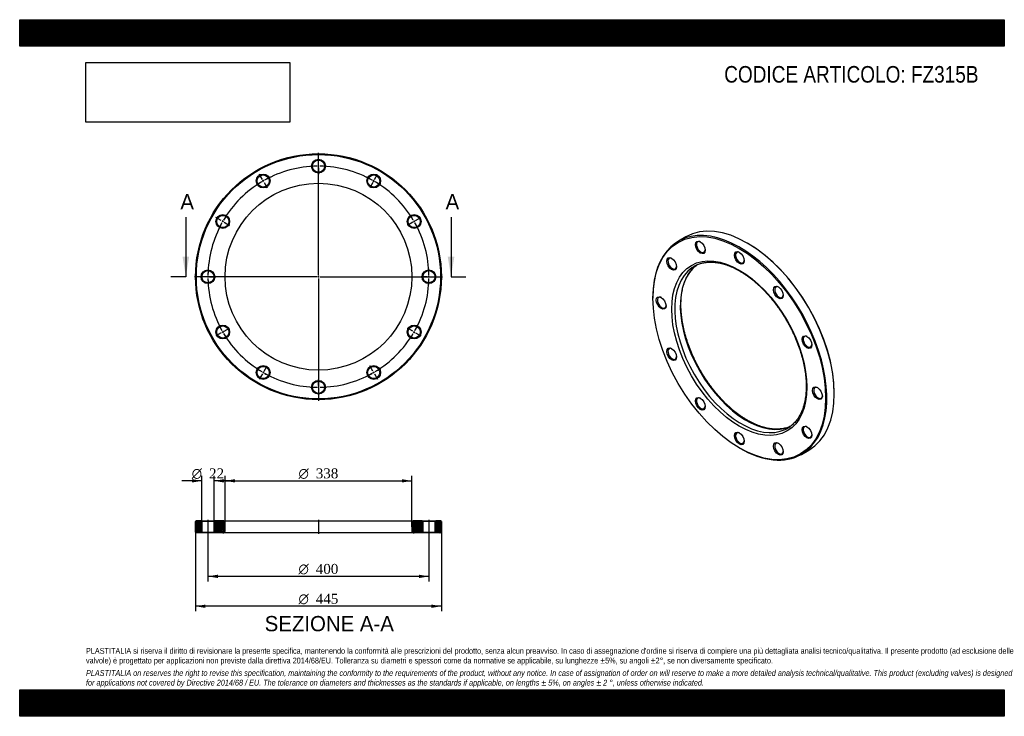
# Model space of a CAD drawing. Header units: millimetres. Extents: x 0 to 1782, y 0 to 1260.
import ezdxf
from ezdxf.enums import TextEntityAlignment as Align
from ezdxf.lldxf.tags import DXFTag

# ---------------------------------------------------------------- set-up
doc = ezdxf.new("R2010")
doc.units = ezdxf.units.MM
doc.header["$LTSCALE"] = 6
for name, color, linetype in [('Default', 7, 'Continuous'), ('DV2_Default', 7, 'Continuous'), ('DV3_Default', 7, 'Continuous'), ('FZ315B', 7, 'Continuous')]:
    doc.layers.add(name, color=color, linetype=linetype)
doc.styles.add('SEACAD_Solid_Edge_ANSI', font='seans.ttf')
doc.styles.add('SEACAD_Solid_Edge_ANSI1_Symbols', font='semeca1.ttf')
doc.styles.add('SEACAD_Times_New_Roman', font='times.ttf')
tags = doc.linetypes.add('CENTER2', pattern=[28.575, 19.05, -3.175, 3.175, -3.175]).pattern_tags.tags
tags[10:11] = [DXFTag(74, 4), DXFTag(75, 0), DXFTag(340, '0'), DXFTag(46, 0.0), DXFTag(50, 0.0), DXFTag(44, 0.0), DXFTag(45, 0.0)]
tags[8:9] = [DXFTag(74, 4), DXFTag(75, 0), DXFTag(340, '0'), DXFTag(46, 0.0), DXFTag(50, 0.0), DXFTag(44, 0.0), DXFTag(45, 0.0)]
tags[6:7] = [DXFTag(74, 4), DXFTag(75, 0), DXFTag(340, '0'), DXFTag(46, 0.0), DXFTag(50, 0.0), DXFTag(44, 0.0), DXFTag(45, 0.0)]
tags[4:5] = [DXFTag(74, 4), DXFTag(75, 0), DXFTag(340, '0'), DXFTag(46, 0.0), DXFTag(50, 0.0), DXFTag(44, 0.0), DXFTag(45, 0.0)]
picture_1 = doc.add_image_def('image1.jpg', size_in_pixel=(4302, 1260))

# ---------------------------------------------------------------- blocks, each defined once
blk = doc.blocks.new('SE')
at = {"layer": 'FZ315B', "color": 7, "linetype": 'Continuous'}
for p, q in [((1205.6, 867), (1192.2, 859.2)), ((1317.9, 855.3), (1316.9, 856)), ((1146.1, 757.4), (1146.1, 756.1)), ((1474.2, 583.5), (1474.2, 584.7)), ((1302.4, 485.5), (1303.4, 484.9)), ((1414.7, 473.8), (1428.1, 481.6))]:
    blk.add_line(p, q, dxfattribs=at)
for centre, major_axis in [((1302.4, 665.9), (-110.5, 191.4)), ((1231.7, 848.2), (6.3, -10.8)), ((1302.4, 665.9), (86.5, -149.8)), ((1302.4, 829.2), (6.3, -10.8)), ((1179.9, 818.3), (6.3, -10.8)), ((1373.1, 766.5), (6.3, -10.8)), ((1160.9, 747.6), (6.3, -10.8)), ((1424.8, 676.9), (6.3, -10.8)), ((1179.9, 655), (6.3, -10.8)), ((1443.8, 584.3), (6.3, -10.8)), ((1231.7, 565.3), (6.3, -10.8)), ((1424.8, 513.6), (6.3, -10.8)), ((1302.4, 502.6), (6.3, -10.8)), ((1373.1, 483.7), (6.3, -10.8))]:
    blk.add_ellipse(centre, major_axis=major_axis, ratio=0.57735, dxfattribs=at)
for centre, major_axis, start_param, end_param in [((1316.9, 674.3), (-111.3, 192.7), 3.141593, 6.283185), ((1303.4, 666.5), (111.3, -192.7), 0, 3.926991), ((1232.7, 848.8), (-5.5, 9.53), 0, 3.860941), ((1232.7, 848.8), (-5.5, 9.53), 5.563836, 6.283185), ((1303.4, 829.8), (-5.5, 9.53), 0, 3.860941), ((1303.4, 829.8), (-5.5, 9.53), 5.563836, 6.283185), ((1317.9, 674.9), (110.5, -191.4), 0.785398, 2.356194), ((1181, 818.9), (-5.5, 9.53), 0, 3.860941), ((1181, 818.9), (-5.5, 9.53), 5.563836, 6.283185), ((1305.2, 667.5), (-84.5, 146.4), 0.051335, 3.091362), ((1315.1, 673.3), (84.5, -146.4), 3.201966, 6.229049), ((1305.2, 667.5), (-84.5, 146.4), 0, 0.051335), ((1305.2, 667.5), (-84.5, 146.4), 6.233346, 6.283185), ((1374.1, 767.1), (-5.5, 9.53), 0, 3.860941), ((1374.1, 767.1), (-5.5, 9.53), 5.563836, 6.283185), ((1162, 748.2), (-5.5, 9.53), 0, 3.860941), ((1162, 748.2), (-5.5, 9.53), 5.563836, 6.283185), ((1425.9, 677.5), (-5.5, 9.53), 0, 3.860941), ((1425.9, 677.5), (-5.5, 9.53), 5.563836, 6.283185), ((1181, 655.6), (-5.5, 9.53), 0, 3.860941), ((1181, 655.6), (-5.5, 9.53), 5.563836, 6.283185), ((1444.9, 584.9), (-5.5, 9.53), 0, 3.860941), ((1444.9, 584.9), (-5.5, 9.53), 5.563836, 6.283185), ((1232.7, 565.9), (-5.5, 9.53), 0, 3.860941), ((1232.7, 565.9), (-5.5, 9.53), 5.563836, 6.283185), ((1305.2, 667.5), (-84.5, 146.4), 3.091362, 3.193689), ((1425.9, 514.2), (-5.5, 9.53), 0, 3.860941), ((1425.9, 514.2), (-5.5, 9.53), 5.563836, 6.283185), ((1303.4, 503.2), (-5.5, 9.53), 0, 3.860941), ((1303.4, 503.2), (-5.5, 9.53), 5.563836, 6.283185), ((1303.4, 666.5), (111.3, -192.7), 5.497787, 6.283185), ((1374.1, 484.3), (-5.5, 9.53), 0, 3.860941), ((1374.1, 484.3), (-5.5, 9.53), 5.563836, 6.283185)]:
    blk.add_ellipse(centre, major_axis=major_axis, ratio=0.57735, start_param=start_param, end_param=end_param, dxfattribs=at)
for points, knots in [([(1224.8, 816), (1225.6, 816.4), (1227.3, 817.2), (1230.5, 818.4), (1234.3, 819.5), (1238.1, 820.4), (1242.1, 821), (1246.2, 821.4), (1250.3, 821.5), (1254.6, 821.4), (1258.9, 821), (1263.4, 820.4), (1267.8, 819.6), (1272.4, 818.5), (1277, 817.1), (1281.6, 815.6), (1286.3, 813.7), (1291, 811.7), (1295.8, 809.4), (1300.5, 806.9), (1305.3, 804.1), (1310.1, 801.2), (1314.8, 798), (1319.6, 794.6), (1324.3, 791), (1329, 787.2), (1333.7, 783.2), (1338.3, 779), (1342.9, 774.7), (1347.4, 770.1), (1351.8, 765.4), (1356.2, 760.5), (1360.5, 755.5), (1364.7, 750.3), (1368.7, 745), (1372.7, 739.6), (1376.6, 734), (1380.4, 728.4), (1384, 722.6), (1387.5, 716.8), (1390.9, 710.8), (1394.1, 704.8), (1397.2, 698.8), (1400.2, 692.6), (1402.9, 686.5), (1405.6, 680.3), (1408, 674.1), (1410.3, 667.9), (1412.4, 661.6), (1414.3, 655.4), (1416.1, 649.2), (1417.7, 643.1), (1419.1, 637), (1420.3, 630.9), (1421.3, 624.9), (1422.1, 619), (1422.8, 613.1), (1423.2, 607.4), (1423.5, 601.7), (1423.6, 596.1), (1423.4, 590.7), (1423.1, 585.4), (1422.6, 580.2), (1421.9, 575.2), (1421.1, 570.4), (1420, 565.6), (1418.8, 561.1), (1417.3, 556.7), (1415.8, 552.5), (1414, 548.5), (1412, 544.7), (1409.9, 541.1), (1407.7, 537.7), (1405.2, 534.5), (1402.6, 531.5), (1399.9, 528.7), (1397, 526.2), (1394.9, 524.5), (1393.8, 523.8), (1393.8, 523.8)], [0, 0, 0, 0, 0.008008, 0.021522, 0.035014, 0.048474, 0.061896, 0.07528, 0.088624, 0.101931, 0.115205, 0.12845, 0.141672, 0.154876, 0.168064, 0.181241, 0.194411, 0.207575, 0.220737, 0.233897, 0.247058, 0.260219, 0.273382, 0.286548, 0.299717, 0.312888, 0.326063, 0.33924, 0.352421, 0.365605, 0.378792, 0.391981, 0.405173, 0.418367, 0.431562, 0.44476, 0.457958, 0.471158, 0.484359, 0.49756, 0.510761, 0.523962, 0.537163, 0.550362, 0.563561, 0.576759, 0.589955, 0.603149, 0.616341, 0.62953, 0.642717, 0.6559, 0.669081, 0.682258, 0.695432, 0.708602, 0.721769, 0.734932, 0.748091, 0.761248, 0.774401, 0.787553, 0.800705, 0.813856, 0.827009, 0.840165, 0.853328, 0.8665, 0.879685, 0.892887, 0.90611, 0.91936, 0.932641, 0.945958, 0.959314, 0.97271, 0.986146, 0.999618, 1, 1, 1, 1]), ([(1317.1, 535.5), (1316.2, 536), (1313.9, 537.3), (1309.8, 539.9), (1305.1, 543.1), (1300.3, 546.5), (1295.6, 550.1), (1290.9, 553.9), (1286.2, 558), (1281.6, 562.2), (1277, 566.5), (1272.5, 571.1), (1268.1, 575.8), (1263.7, 580.7), (1259.5, 585.8), (1255.3, 590.9), (1251.2, 596.3), (1247.2, 601.7), (1243.3, 607.3), (1239.6, 612.9), (1236, 618.7), (1232.5, 624.6), (1229.1, 630.5), (1225.9, 636.5), (1222.8, 642.6), (1219.9, 648.7), (1217.1, 654.9), (1214.5, 661.1), (1212.1, 667.3), (1209.8, 673.5), (1207.7, 679.7), (1205.8, 685.9), (1204, 692.1), (1202.5, 698.3), (1201.1, 704.4), (1199.9, 710.4), (1198.9, 716.4), (1198.1, 722.4), (1197.5, 728.2), (1197, 734), (1196.8, 739.6), (1196.7, 745.1), (1196.9, 750.6), (1197.2, 755.9), (1197.7, 761), (1198.4, 766), (1199.3, 770.9), (1200.4, 775.6), (1201.6, 780.1), (1203.1, 784.5), (1204.7, 788.6), (1206.5, 792.6), (1208.4, 796.4), (1210.5, 800), (1212.8, 803.4), (1215.3, 806.6), (1217.9, 809.6), (1220.7, 812.3), (1223.4, 814.7), (1225, 815.9), (1225.8, 816.5)], [0, 0, 0, 0, 0.0091134, 0.0264679, 0.0438263, 0.061188, 0.0785533, 0.0959227, 0.1132963, 0.130674, 0.1480558, 0.1654415, 0.1828309, 0.2002237, 0.2176197, 0.2350184, 0.2524196, 0.2698228, 0.2872278, 0.3046342, 0.3220416, 0.3394495, 0.3568577, 0.3742658, 0.3916732, 0.4090795, 0.4264845, 0.4438877, 0.4612887, 0.4786872, 0.4960828, 0.5134752, 0.530864, 0.5482489, 0.5656296, 0.5830058, 0.6003774, 0.6177442, 0.6351062, 0.6524635, 0.6698164, 0.6871652, 0.7045108, 0.721854, 0.7391962, 0.7565387, 0.7738836, 0.7912336, 0.808592, 0.825963, 0.8433514, 0.8607627, 0.8782031, 0.8956788, 0.9131964, 0.9307613, 0.948378, 0.9660482, 0.9837706, 0.9966171, 0.9966171, 0.9966171, 0.9966171]), ([(1394.5, 524.3), (1394.2, 524.2), (1392.9, 523.6), (1390.1, 522.5), (1386.4, 521.4), (1382.5, 520.5), (1378.5, 519.9), (1374.5, 519.5), (1370.3, 519.3), (1366.1, 519.4), (1361.7, 519.7), (1357.3, 520.3), (1352.9, 521.2), (1348.3, 522.2), (1343.7, 523.5), (1339.1, 525.1), (1334.4, 526.9), (1329.7, 528.9), (1325, 531.2), (1320.7, 533.4), (1318.2, 534.8), (1317.1, 535.5)], [0.0137498, 0.0137498, 0.0137498, 0.0137498, 0.0268014, 0.0828979, 0.1389041, 0.1947822, 0.2505077, 0.3060693, 0.3614675, 0.4167117, 0.4718173, 0.5268032, 0.5816892, 0.6364947, 0.6912374, 0.7459333, 0.800596, 0.8552368, 0.9098651, 0.9644881, 1, 1, 1, 1])]:
    blk.add_open_spline(points, degree=3, knots=knots, dxfattribs=at)
blk = doc.blocks.new('SE1')
at = {"layer": 'Default', "color": 7, "linetype": 'CENTER2'}
for start, end in [(90.8594, 119.1406), (60.8594, 89.1406), (120.8594, 149.1406), (30.8594, 59.1406), (150.8594, 179.1406), (0.8594, 29.1406), (180.8594, 209.1406), (330.8594, 359.1406), (210.8594, 239.1406), (300.8594, 329.1406), (240.8594, 269.1406), (270.8594, 299.1406)]:
    blk.add_arc((540.7, 795.1), 200, start, end, dxfattribs=at)
at = {"layer": 'DV2_Default', "color": 7, "linetype": 'CENTER2'}
for p, q in [((540.7, 798.1), (540.7, 1019.4)), ((540.7, 998.1), (540.7, 1009.4)), ((439.2, 970.9), (433.6, 980.7)), ((540.7, 993.6), (540.7, 996.6)), ((540.7, 992.1), (540.7, 980.9)), ((642.2, 970.9), (647.8, 980.7)), ((441.5, 967), (440, 969.6)), ((442.2, 965.7), (447.8, 956)), ((639.2, 965.7), (633.6, 956)), ((640, 967), (641.5, 969.6)), ((364.9, 896.6), (355.2, 902.2)), ((368.8, 894.4), (366.2, 895.9)), ((370.1, 893.6), (379.8, 888)), ((711.3, 893.6), (701.6, 888)), ((712.6, 894.4), (715.2, 895.9)), ((716.5, 896.6), (726.2, 902.2)), ((537.7, 795.1), (316.5, 795.1)), ((337.7, 795.1), (326.5, 795.1)), ((342.2, 795.1), (339.2, 795.1)), ((343.7, 795.1), (355, 795.1)), ((542.2, 795.1), (539.2, 795.1)), ((540.7, 796.6), (540.7, 793.6)), ((540.7, 792.1), (540.7, 570.9)), ((543.7, 795.1), (765, 795.1)), ((737.7, 795.1), (726.5, 795.1)), ((737.7, 795.1), (728, 795.1)), ((739.2, 795.1), (742.2, 795.1)), ((739.2, 795.1), (742.2, 795.1)), ((743.7, 795.1), (753.5, 795.1)), ((743.7, 795.1), (755, 795.1)), ((368.8, 695.9), (366.2, 694.4)), ((370.1, 696.6), (379.8, 702.2)), ((711.3, 696.6), (701.6, 702.2)), ((712.6, 695.9), (715.2, 694.4)), ((364.9, 693.6), (355.2, 688)), ((716.5, 693.6), (726.2, 688)), ((442.2, 624.5), (447.8, 634.2)), ((639.2, 624.5), (633.6, 634.2)), ((439.2, 619.3), (433.6, 609.6)), ((441.5, 623.2), (440, 620.6)), ((540.7, 598.1), (540.7, 609.4)), ((640, 623.2), (641.5, 620.6)), ((642.2, 619.3), (647.8, 609.6)), ((540.7, 596.6), (540.7, 593.6)), ((540.7, 592.1), (540.7, 580.9))]:
    blk.add_line(p, q, dxfattribs=at)
for start, end in [(90.8594, 94.0823), (89.5703, 90.4297), (85.9177, 89.1406), (120.8594, 124.0823), (119.5703, 120.4297), (115.9177, 119.1406), (60.8594, 64.0823), (59.5703, 60.4297), (55.9177, 59.1406), (150.8594, 154.0823), (149.5703, 150.4297), (145.9177, 149.1406), (30.8594, 34.0823), (29.5703, 30.4297), (25.9177, 29.1406), (175.9177, 179.1406), (0.8594, 4.0823), (0.8594, 3.6526), (179.5703, 180.4297), (180.8594, 184.0823), (355.9177, 359.1406), (356.3474, 359.1406), (359.5703, 0.4297), (359.5703, 0.4297), (205.9177, 209.1406), (209.5703, 210.4297), (329.5703, 330.4297), (330.8594, 334.0823), (210.8594, 214.0823), (325.9177, 329.1406), (235.9177, 239.1406), (300.8594, 304.0823), (239.5703, 240.4297), (240.8594, 244.0823), (295.9177, 299.1406), (299.5703, 300.4297), (265.9177, 269.1406), (269.5703, 270.4297), (270.8594, 274.0823)]:
    blk.add_arc((540.7, 795.1), 200, start, end, dxfattribs=at)
at = {"layer": 'FZ315B', "color": 7, "linetype": 'Continuous'}
for centre, radius in [((540.7, 795.1), 222.5), ((540.7, 795.1), 221), ((540.7, 995.1), 12.5), ((540.7, 995.1), 11), ((440.7, 968.3), 12.5), ((640.7, 968.3), 12.5), ((540.7, 795.1), 169), ((440.7, 968.3), 11), ((640.7, 968.3), 11), ((367.5, 895.1), 12.5), ((367.5, 895.1), 11), ((713.9, 895.1), 12.5), ((713.9, 895.1), 11), ((340.7, 795.1), 12.5), ((340.7, 795.1), 11), ((740.7, 795.1), 12.5), ((740.7, 795.1), 11), ((367.5, 695.1), 12.5), ((367.5, 695.1), 11), ((713.9, 695.1), 12.5), ((713.9, 695.1), 11), ((440.7, 621.9), 12.5), ((440.7, 621.9), 11), ((640.7, 621.9), 12.5), ((640.7, 621.9), 11), ((540.7, 595.1), 12.5), ((540.7, 595.1), 11)]:
    blk.add_circle(centre, radius, dxfattribs=at)
blk = doc.blocks.new('SE3')
at = {"color": 7, "linetype": 'Continuous', "style": 'SEACAD_Solid_Edge_ANSI'}
blk.add_text('A', height=27.6, dxfattribs=at).set_placement((290.8, 944.5), align=Align.TOP_LEFT)
blk = doc.blocks.new('SE4')
at = {"color": 7, "linetype": 'Continuous', "style": 'SEACAD_Solid_Edge_ANSI'}
blk.add_text('A', height=27.6, dxfattribs=at).set_placement((770.8, 944.5), align=Align.TOP_LEFT)
blk = doc.blocks.new('SEANNOT_GROUP')
at = {"linetype": 'Continuous'}
blk.add_hatch(color=7, dxfattribs=at).paths.add_polyline_path([(294.7, 831.1), (300.7, 795.1), (306.7, 831.1)])
at = {"color": 7, "linetype": 'Continuous'}
blk.add_lwpolyline([(300.7, 903.1), (300.7, 795.1)], dxfattribs=at)
blk = doc.blocks.new('SEANNOT_GROUP1')
at = {"linetype": 'Continuous'}
blk.add_hatch(color=7, dxfattribs=at).paths.add_polyline_path([(774.7, 831.1), (780.7, 795.1), (786.7, 831.1)])
at = {"color": 7, "linetype": 'Continuous'}
blk.add_lwpolyline([(780.7, 903.1), (780.7, 795.1)], dxfattribs=at)
blk = doc.blocks.new('SE2')
at = {"layer": 'Default', "color": 7, "linetype": 'CENTER2'}
for p, q in [((300.7, 795.1), (273.7, 795.1)), ((780.7, 795.1), (807.7, 795.1))]:
    blk.add_line(p, q, dxfattribs=at)
at = {"layer": 'Default'}
for name in ['SE3', 'SE4', 'SEANNOT_GROUP', 'SEANNOT_GROUP1']:
    blk.add_blockref(name, (0, 0), dxfattribs=at)
blk = doc.blocks.new('SE5')
at = {"layer": 'FZ315B', "linetype": 'Continuous'}
h = blk.add_hatch(dxfattribs=at)
h.set_pattern_fill('LINE', scale=0.62992, angle=45, style=0)
h.paths.add_polyline_path([(328.2, 353.7), (319.7, 353.7), (318.2, 352.2), (318.2, 333.2), (319.7, 331.7), (328.2, 331.7), (329.7, 333.2), (329.7, 352.2)])
h = blk.add_hatch(dxfattribs=at)
h.set_pattern_fill('LINE', scale=0.62992, angle=45, style=0)
edge = h.paths.add_edge_path()
edge.add_line((353.2, 331.7), (367.7, 331.7))
edge.add_arc((367.7, 335.7), 4, 270, 360)
edge.add_line((371.7, 335.7), (371.7, 349.7))
edge.add_arc((367.7, 349.7), 4, 0, 90)
edge.add_line((367.7, 353.7), (353.2, 353.7))
edge.add_line((353.2, 353.7), (351.7, 352.2))
edge.add_line((351.7, 352.2), (351.7, 333.2))
edge.add_line((351.7, 333.2), (353.2, 331.7))
h = blk.add_hatch(dxfattribs=at)
h.set_pattern_fill('LINE', scale=0.62992, angle=45, style=0)
edge = h.paths.add_edge_path()
edge.add_line((729.7, 333.2), (729.7, 352.2))
edge.add_line((729.7, 352.2), (728.2, 353.7))
edge.add_line((728.2, 353.7), (713.7, 353.7))
edge.add_arc((713.7, 349.7), 4, 90, 180)
edge.add_line((709.7, 349.7), (709.7, 335.7))
edge.add_arc((713.7, 335.7), 4, 180, 270)
edge.add_line((713.7, 331.7), (728.2, 331.7))
edge.add_line((728.2, 331.7), (729.7, 333.2))
h = blk.add_hatch(dxfattribs=at)
h.set_pattern_fill('LINE', scale=0.62992, angle=45, style=0)
h.paths.add_polyline_path([(751.7, 352.2), (751.7, 333.2), (753.2, 331.7), (761.7, 331.7), (763.2, 333.2), (763.2, 352.2), (761.7, 353.7), (753.2, 353.7)])
at = {"layer": 'DV3_Default', "color": 7, "linetype": 'CENTER2'}
for p, q in [((340.7, 355.5), (340.7, 330)), ((540.7, 355.5), (540.7, 330)), ((740.7, 355.5), (740.7, 330))]:
    blk.add_line(p, q, dxfattribs=at)
at = {"layer": 'FZ315B', "color": 7, "linetype": 'Continuous'}
for p, q in [((319.7, 353.7), (318.2, 352.2)), ((318.2, 333.2), (318.2, 352.2)), ((328.2, 353.7), (319.7, 353.7)), ((328.2, 353.7), (353.2, 353.7)), ((328.2, 353.7), (329.7, 352.2)), ((351.7, 352.2), (329.7, 352.2)), ((329.7, 352.2), (329.7, 333.2)), ((351.7, 352.2), (353.2, 353.7)), ((351.7, 333.2), (351.7, 352.2)), ((367.7, 353.7), (353.2, 353.7)), ((367.7, 353.7), (713.7, 353.7)), ((371.7, 335.7), (371.7, 349.7)), ((709.7, 349.7), (709.7, 335.7)), ((728.2, 353.7), (713.7, 353.7)), ((728.2, 353.7), (753.2, 353.7)), ((728.2, 353.7), (729.7, 352.2)), ((751.7, 352.2), (729.7, 352.2)), ((729.7, 352.2), (729.7, 333.2)), ((751.7, 352.2), (753.2, 353.7)), ((751.7, 333.2), (751.7, 352.2)), ((761.7, 353.7), (753.2, 353.7)), ((763.2, 352.2), (761.7, 353.7)), ((763.2, 352.2), (763.2, 333.2)), ((318.2, 333.2), (319.7, 331.7)), ((328.2, 331.7), (319.7, 331.7)), ((329.7, 333.2), (328.2, 331.7)), ((353.2, 331.7), (328.2, 331.7)), ((329.7, 333.2), (351.7, 333.2)), ((353.2, 331.7), (351.7, 333.2)), ((367.7, 331.7), (353.2, 331.7)), ((713.7, 331.7), (367.7, 331.7)), ((728.2, 331.7), (713.7, 331.7)), ((729.7, 333.2), (728.2, 331.7)), ((753.2, 331.7), (728.2, 331.7)), ((729.7, 333.2), (751.7, 333.2)), ((753.2, 331.7), (751.7, 333.2)), ((761.7, 331.7), (753.2, 331.7)), ((761.7, 331.7), (763.2, 333.2))]:
    blk.add_line(p, q, dxfattribs=at)
for centre, start, end in [((367.7, 349.7), 0, 90), ((713.7, 349.7), 90, 180), ((367.7, 335.7), 270, 0), ((713.7, 335.7), 180, 270)]:
    blk.add_arc(centre, 4, start, end, dxfattribs=at)
blk = doc.blocks.new('GDimGGroup')
at = {"layer": 'Default', "linetype": 'Continuous'}
for points in [[(358.7, 250.1), (358.7, 256.1), (340.7, 253.1)], [(722.7, 250.1), (740.7, 253.1), (722.7, 256.1)]]:
    blk.add_hatch(color=7, dxfattribs=at).paths.add_polyline_path(points)
at = {"layer": 'Default', "color": 7, "linetype": 'Continuous'}
for p, q in [((340.7, 331.7), (340.7, 244.1)), ((740.7, 331.7), (740.7, 244.1)), ((740.7, 253.1), (340.7, 253.1))]:
    blk.add_line(p, q, dxfattribs=at)
for s, style, p in [('O', 'SEACAD_Solid_Edge_ANSI1_Symbols', (504.6, 275.6)), ('400', 'SEACAD_Times_New_Roman', (535.9, 275.6))]:
    blk.add_text(s, height=18, dxfattribs=dict(at, style=style)).set_placement(p, align=Align.TOP_LEFT)
blk = doc.blocks.new('GDimGGroup1')
at = {"layer": 'Default', "linetype": 'Continuous'}
for points in [[(389.7, 428.9), (371.7, 425.9), (389.7, 422.9)], [(691.7, 428.9), (691.7, 422.9), (709.7, 425.9)]]:
    blk.add_hatch(color=7, dxfattribs=at).paths.add_polyline_path(points)
at = {"layer": 'Default', "color": 7, "linetype": 'Continuous'}
for p, q in [((371.7, 342.7), (371.7, 434.9)), ((709.7, 342.7), (709.7, 434.9)), ((371.7, 425.9), (709.7, 425.9))]:
    blk.add_line(p, q, dxfattribs=at)
for s, style, p in [('O', 'SEACAD_Solid_Edge_ANSI1_Symbols', (504.6, 448.4)), ('338', 'SEACAD_Times_New_Roman', (535.9, 448.4))]:
    blk.add_text(s, height=18, dxfattribs=dict(at, style=style)).set_placement(p, align=Align.TOP_LEFT)
blk = doc.blocks.new('GDimGGroup2')
at = {"layer": 'Default', "linetype": 'Continuous'}
for points in [[(336.2, 196.1), (336.2, 202.1), (318.2, 199.1)], [(745.2, 196.1), (763.2, 199.1), (745.2, 202.1)]]:
    blk.add_hatch(color=7, dxfattribs=at).paths.add_polyline_path(points)
at = {"layer": 'Default', "color": 7, "linetype": 'Continuous'}
for p, q in [((318.2, 342.7), (318.2, 190.1)), ((763.2, 342.7), (763.2, 190.1)), ((763.2, 199.1), (318.2, 199.1))]:
    blk.add_line(p, q, dxfattribs=at)
for s, style, p in [('O', 'SEACAD_Solid_Edge_ANSI1_Symbols', (504.6, 221.6)), ('445', 'SEACAD_Times_New_Roman', (535.9, 221.6))]:
    blk.add_text(s, height=18, dxfattribs=dict(at, style=style)).set_placement(p, align=Align.TOP_LEFT)
blk = doc.blocks.new('GDimGGroup3')
at = {"layer": 'Default', "linetype": 'Continuous'}
for points in [[(311.7, 428.9), (311.7, 422.9), (329.7, 425.9)], [(369.7, 428.9), (351.7, 425.9), (369.7, 422.9)]]:
    blk.add_hatch(color=7, dxfattribs=at).paths.add_polyline_path(points)
at = {"layer": 'Default', "color": 7, "linetype": 'Continuous'}
for p, q in [((329.7, 352.2), (329.7, 434.9)), ((351.7, 352.2), (351.7, 434.9)), ((329.7, 425.9), (293.7, 425.9)), ((387.7, 425.9), (351.7, 425.9))]:
    blk.add_line(p, q, dxfattribs=at)
for s, style, p in [('O', 'SEACAD_Solid_Edge_ANSI1_Symbols', (311.4, 448.4)), ('22', 'SEACAD_Times_New_Roman', (342.7, 448.4))]:
    blk.add_text(s, height=18, dxfattribs=dict(at, style=style)).set_placement(p, align=Align.TOP_LEFT)

msp = doc.modelspace()

# ---------------------------------------------------------------- hatches: boundary and pattern name
at = {"layer": 'Default', "linetype": 'Continuous'}
h = msp.add_hatch(dxfattribs=at)
h.set_pattern_fill('LINE', scale=0.629921, angle=45, style=0)
h.paths.add_polyline_path([(1782, 1212), (1782, 1260), (0, 1260), (0, 1212)])
for points in [[(1782, 1212), (1782, 1260), (0, 1260), (0, 1212)], [(1782, 0), (1782, 48), (0, 48), (0, 0)]]:
    msp.add_hatch(color=7, dxfattribs=at).paths.add_polyline_path(points)
h = msp.add_hatch(dxfattribs=at)
h.set_pattern_fill('LINE', scale=0.629921, angle=45, style=0)
h.paths.add_polyline_path([(1782, 0), (1782, 48), (0, 48), (0, 0)])

# ---------------------------------------------------------------- linework, layer by layer
at = {"layer": 'Default', "color": 7, "linetype": 'Continuous'}
for p, q in [((0, 1260), (1782, 1260)), ((0, 1212), (0, 1260)), ((1782, 1260), (1782, 1212)), ((1782, 1212), (0, 1212)), ((0, 48), (1782, 48)), ((0, 0), (0, 48)), ((1782, 48), (1782, 0)), ((1782, 0), (0, 0))]:
    msp.add_line(p, q, dxfattribs=at)

# ---------------------------------------------------------------- block references
at = {"layer": 'Default'}
for name in ['SE1', 'SE2', 'SE', 'GDimGGroup3', 'GDimGGroup1', 'SE5', 'GDimGGroup2', 'GDimGGroup']:
    msp.add_blockref(name, (0, 0), dxfattribs=at)

# ---------------------------------------------------------------- texts
at = {"layer": 'Default', "color": 7, "linetype": 'Continuous', "style": 'SEACAD_Solid_Edge_ANSI'}
msp.add_text('SEZIONE A-A', height=27.6, dxfattribs=at).set_placement((443.4, 181.4), align=Align.TOP_LEFT)
at = {"layer": 'Default', "attachment_point": 1}
for s, insert, char_height, width in [('{\\fArial Narrow|b0||i0||c0|p34;\\C7;\\H30.;\\W1.;CODICE ARTICOLO: FZ315B}', (1275.1, 1176.2), 30, 475.798), ("{\\fArial Narrow|b0||i0||c0|p34;\\C7;\\H10.5;\\W1.;PLASTITALIA si riserva il diritto di revisionare la presente specifica, mantenendo la conformità alle prescrizioni del prodotto, senza alcun preavviso. In caso di assegnazione d'ordine si riserva di compiere una più dettagliata analisi tecnico/qualitativa. Il presente prodotto (ad esclusione delle \\P}{\\fArial Narrow|b0||i0||c0|p34;\\C7;\\H10.5;\\W1.;valvole) è progettato per applicazioni non previste dalla direttiva 2014/68/EU. Tolleranza su diametri e spessori come da normative se applicabile, su lunghezze ±5%, su angoli ±2°, se non diversamente specificato.\\P}{\\fArial Narrow|b0||i0||c0|p34;\\C7;\\H3.;\\W1.;   \\P}{\\fArial Narrow|b0||i1||c0|p34;\\C7;\\H10.5;\\W1.;PLASTITALIA on reserves the right to revise this specification, maintaining the conformity to the requirements of the product, without any notice. In case of assignation of order on will reserve to make a more detailed analysis technical/qualitative. This product (excluding valves) is designed \\P}{\\fArial Narrow|b0||i1||c0|p34;\\C7;\\H10.5;\\W1.;for applications not covered by Directive 2014/68 / EU. The tolerance on diameters and thicknesses as the standards if applicable, on lengths ± 5%, on angles ± 2 °, unless otherwise indicated.\\P}", (120, 123.6), 10.5, 1542)]:
    msp.add_mtext(s, dxfattribs=dict(at, insert=insert, char_height=char_height, width=width))

# ---------------------------------------------------------------- pictures from other files: only their frames are drawn
image = msp.add_image(picture_1, insert=(120, 1074.6), size_in_units=(368.7, 108))
image.dxf.flags = 7

doc.saveas('drawing.dxf')
